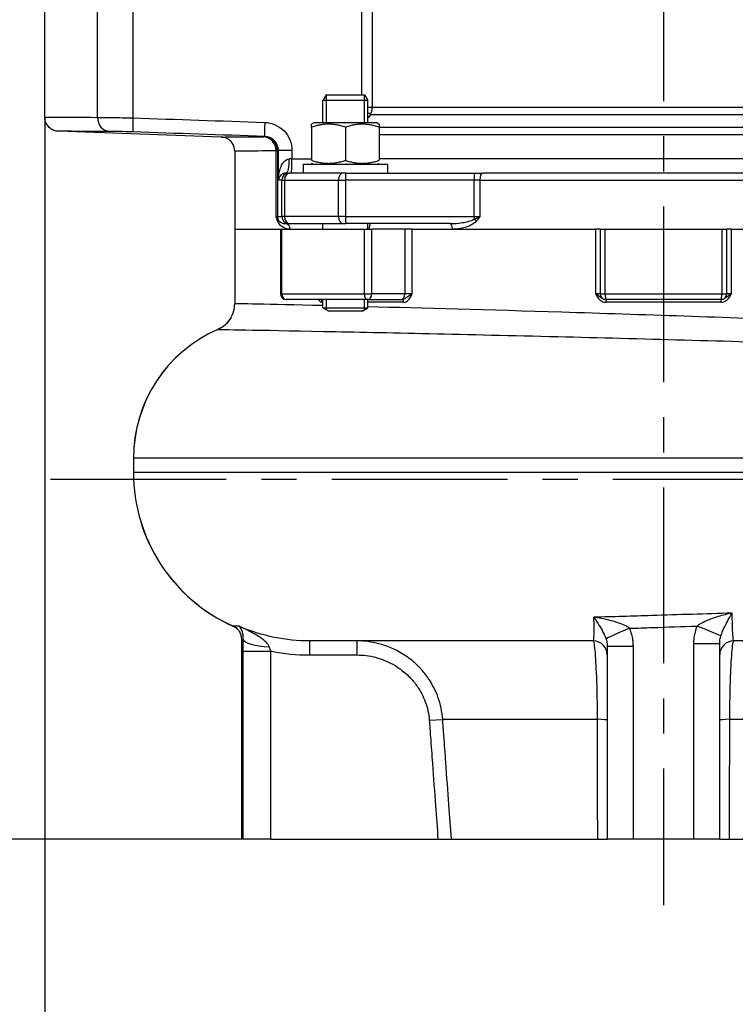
# Model space of a CAD drawing. Header units: millimetres. Extents: x 0 to 5940, y 0 to 4200.
# Tile 34 of 57: x 2068 to 2322, y 2115 to 2465. Entities that reach past the tile are written whole.
import ezdxf

# ---------------------------------------------------------------- set-up
doc = ezdxf.new("R2010")
doc.units = ezdxf.units.MM
doc.header["$LTSCALE"] = 50
doc.linetypes.add('MITTE', pattern=[2, 1.25, -0.25, 0.25, -0.25])
doc.layers.get('DEFPOINTS').update_dxf_attribs({"linetype": 'CONTINUOUS'})
for name, color, linetype in [('02-LINIE-035', 2, 'CONTINUOUS'), ('05-ACHSE', 1, 'MITTE'), ('06-MASSE1', 1, 'CONTINUOUS')]:
    doc.layers.add(name, color=color, linetype=linetype)
doc.styles.add('ACA_NORM', font='ROMANS.SHX')
doc.dimstyles.new('1-10', dxfattribs={"dimscale": 10, "dimtxt": 2.5, "dimasz": 3.5, "dimexe": 1, "dimexo": 0, "dimgap": 1, "dimtad": 1, "dimdec": 0, "dimzin": 0, "dimtxsty": 'ACA_NORM', "dimcen": 0, "dimadec": 0, "dimazin": 0, "dimtfac": 2.4, "dimtdec": 0, "dimtmove": 0, "dimatfit": 3, "dimfxl": 1, "dimtolj": 1, "dimtzin": 0, "dimarcsym": 0})

# ---------------------------------------------------------------- blocks, each defined once
blk = doc.blocks.new('*D9')
at = {"layer": '06-MASSE1', "color": 0, "lineweight": -2}
for p, q in [((2231.46, 2907.76), (1923.55, 2907.76)), ((1933.55, 2872.76), (1933.55, 2208.76)), ((2146.83, 2173.76), (1923.55, 2173.76))]:
    blk.add_line(p, q, dxfattribs=at)
at = {"layer": '06-MASSE1', "color": 0}
for points in [[(1927.71, 2872.76), (1939.38, 2872.76), (1933.55, 2907.76)], [(1927.71, 2208.76), (1939.38, 2208.76), (1933.55, 2173.76)]]:
    blk.add_solid(points, dxfattribs=at)
at = {"layer": 'DEFPOINTS', "color": 0}
for p in [(2231.46, 2907.76), (1933.55, 2173.76), (2146.83, 2173.76)]:
    blk.add_point(p, dxfattribs=at)
at = {"layer": '06-MASSE1', "color": 0, "insert": (1911.05, 2540.76), "char_height": 25, "attachment_point": 5, "rotation": 90, "style": 'ACA_NORM'}
blk.add_mtext('\\A1;a', dxfattribs=at)
blk = doc.blocks.new('*D10')
at = {"layer": '06-MASSE1', "color": 0, "lineweight": -2}
for p, q in [((2273.88, 3011.76), (1833.77, 3011.76)), ((1843.77, 2976.76), (1843.77, 2208.76)), ((2146.83, 2173.76), (1833.77, 2173.76))]:
    blk.add_line(p, q, dxfattribs=at)
at = {"layer": '06-MASSE1', "color": 0}
for points in [[(1837.94, 2976.76), (1849.6, 2976.76), (1843.77, 3011.76)], [(1837.94, 2208.76), (1849.6, 2208.76), (1843.77, 2173.76)]]:
    blk.add_solid(points, dxfattribs=at)
at = {"layer": 'DEFPOINTS', "color": 0}
for p in [(2273.88, 3011.76), (1843.77, 2173.76), (2146.83, 2173.76)]:
    blk.add_point(p, dxfattribs=at)
at = {"layer": '06-MASSE1', "color": 0, "insert": (1821.27, 2592.76), "char_height": 25, "attachment_point": 5, "rotation": 90, "style": 'ACA_NORM'}
blk.add_mtext('\\A1;a1', dxfattribs=at)
blk = doc.blocks.new('*D15')
at = {"layer": '06-MASSE1', "color": 0, "lineweight": -2}
for p, q in [((1843.77, 2208.76), (1843.77, 2243.76)), ((2146.83, 2173.76), (1833.77, 2173.76)), ((1843.77, 2111.76), (1843.77, 2173.76)), ((1849.67, 2111.76), (1833.77, 2111.76)), ((1843.77, 2076.76), (1843.77, 2041.76))]:
    blk.add_line(p, q, dxfattribs=at)
at = {"layer": '06-MASSE1', "color": 0}
for points in [[(1837.94, 2208.76), (1849.6, 2208.76), (1843.77, 2173.76)], [(1837.94, 2076.76), (1849.6, 2076.76), (1843.77, 2111.76)]]:
    blk.add_solid(points, dxfattribs=at)
at = {"layer": 'DEFPOINTS', "color": 0}
for p in [(1843.77, 2173.76), (2146.83, 2173.76), (1849.67, 2111.76)]:
    blk.add_point(p, dxfattribs=at)
at = {"layer": '06-MASSE1', "color": 0, "insert": (1821.27, 2142.76), "char_height": 25, "attachment_point": 5, "rotation": 90, "style": 'ACA_NORM'}
blk.add_mtext('\\A1;62', dxfattribs=at)
blk = doc.blocks.new('*D6')
at = {"layer": '06-MASSE1', "color": 0, "lineweight": -2}
for p, q in [((2076.83, 2430.59), (2076.83, 3126.84)), ((2667.84, 2426.76), (2667.84, 3126.84)), ((2632.84, 3116.84), (2111.83, 3116.84))]:
    blk.add_line(p, q, dxfattribs=at)
at = {"layer": '06-MASSE1', "color": 0}
for points in [[(2111.83, 3122.67), (2111.83, 3111.01), (2076.83, 3116.84)], [(2632.84, 3122.67), (2632.84, 3111.01), (2667.84, 3116.84)]]:
    blk.add_solid(points, dxfattribs=at)
at = {"layer": 'DEFPOINTS', "color": 0}
for p in [(2076.83, 3116.84), (2076.83, 2430.59), (2667.84, 2426.76)]:
    blk.add_point(p, dxfattribs=at)
at = {"layer": '06-MASSE1', "color": 0, "insert": (2372.34, 3139.34), "char_height": 25, "attachment_point": 5, "style": 'ACA_NORM'}
blk.add_mtext('\\A1;590', dxfattribs=at)
blk = doc.blocks.new('*D16')
at = {"layer": '06-MASSE1', "color": 0, "lineweight": -2}
for p, q in [((2076.83, 2430.59), (2076.83, 1911.18)), ((3850.34, 2235.26), (3850.34, 1911.18)), ((3815.34, 1921.18), (2111.83, 1921.18))]:
    blk.add_line(p, q, dxfattribs=at)
at = {"layer": '06-MASSE1', "color": 0}
for points in [[(2111.83, 1927.01), (2111.83, 1915.34), (2076.83, 1921.18)], [(3815.34, 1927.01), (3815.34, 1915.34), (3850.34, 1921.18)]]:
    blk.add_solid(points, dxfattribs=at)
at = {"layer": 'DEFPOINTS', "color": 0}
for p in [(2076.83, 2430.59), (3850.34, 2235.26), (2076.83, 1921.18)]:
    blk.add_point(p, dxfattribs=at)
at = {"layer": '06-MASSE1', "color": 0, "insert": (2963.59, 1943.68), "char_height": 25, "attachment_point": 5, "style": 'ACA_NORM'}
blk.add_mtext('\\A1;1775', dxfattribs=at)

msp = doc.modelspace()

# ---------------------------------------------------------------- linework, layer by layer
at = {"layer": '02-LINIE-035'}
for p, q in [((2076.83, 2430.59), (2076.83, 2538.89)), ((2095.55, 2430.57), (2095.55, 2538.76)), ((2108.15, 2538.76), (2108.15, 2430.37)), ((2189.51, 2438.56), (2189.51, 2505.76)), ((2193.2, 2505.76), (2193.2, 2434.03)), ((2176.92, 2438.56), (2175.7, 2436.56)), ((2176.92, 2438.56), (2190.47, 2438.56)), ((2190.47, 2438.56), (2191.7, 2436.56)), ((2191.7, 2436.56), (2175.7, 2436.56)), ((2175.7, 2428.56), (2175.7, 2436.56)), ((2176.9, 2438.53), (2176.9, 2428.56)), ((2190.49, 2428.56), (2190.49, 2438.53)), ((2191.7, 2428.56), (2191.7, 2436.56)), ((2193.2, 2434.03), (2191.7, 2434.03)), ((2401.97, 2434.03), (2193.2, 2434.03)), ((2172.45, 2428.56), (2171.7, 2428.13)), ((2171.7, 2427.06), (2171.7, 2428.13)), ((2194.95, 2428.56), (2172.45, 2428.56)), ((2192.69, 2431.53), (2401.97, 2431.53)), ((2194.95, 2428.56), (2195.7, 2428.13)), ((2195.7, 2428.13), (2195.7, 2427.06)), ((2139.51, 2423.57), (2081.66, 2425.59)), ((2171.7, 2427.06), (2171.7, 2415.27)), ((2183.7, 2427.06), (2183.7, 2415.27)), ((2195.7, 2427.06), (2195.7, 2415.27)), ((2396.11, 2426.92), (2195.7, 2426.92)), ((2195.7, 2424.42), (2396.11, 2424.42)), ((2144.33, 2418.58), (2144.33, 2390.76)), ((2159.04, 2395.26), (2159.04, 2418.6)), ((2159.52, 2418.6), (2159.04, 2418.6)), ((2159.52, 2418.6), (2159.52, 2395.26)), ((2159.87, 2408.26), (2159.87, 2418.79)), ((2164.69, 2418.79), (2159.87, 2418.79)), ((2164.69, 2418.79), (2164.69, 2415.76)), ((2164.69, 2415.76), (2163.79, 2415.76)), ((2164.69, 2415.76), (2171.7, 2415.76)), ((2172.45, 2413.76), (2171.7, 2414.19)), ((2194.95, 2413.76), (2195.7, 2414.19)), ((2396.11, 2415.76), (2195.7, 2415.76)), ((2162.71, 2410.76), (2163.61, 2410.76)), ((2163.97, 2410.76), (2163.61, 2410.76)), ((2182.93, 2410.76), (2163.97, 2410.76)), ((2198.7, 2413.76), (2168.7, 2413.76)), ((2168.7, 2413.76), (2168.7, 2410.76)), ((2183.86, 2410.76), (2182.93, 2410.76)), ((2183.86, 2410.76), (2229.62, 2410.76)), ((2198.7, 2413.76), (2198.7, 2410.76)), ((2229.62, 2410.76), (2232.57, 2410.76)), ((2361.1, 2410.76), (2232.57, 2410.76)), ((2161.12, 2408.26), (2159.87, 2408.26)), ((2161.12, 2395.26), (2161.12, 2408.26)), ((2161.12, 2408.26), (2162.08, 2408.26)), ((2162.08, 2408.26), (2162.08, 2395.26)), ((2162.08, 2408.26), (2181.3, 2408.26)), ((2181.3, 2395.26), (2181.3, 2408.26)), ((2181.3, 2408.26), (2183.77, 2408.26)), ((2183.77, 2408.26), (2183.77, 2395.26)), ((2229.53, 2408.26), (2183.77, 2408.26)), ((2229.53, 2395.26), (2229.53, 2408.26)), ((2231.5, 2408.26), (2229.53, 2408.26)), ((2231.5, 2408.26), (2362.17, 2408.26)), ((2231.5, 2408.26), (2231.5, 2395.26)), ((2159.04, 2395.26), (2159.52, 2395.26)), ((2159.52, 2395.26), (2161.12, 2395.26)), ((2162.08, 2395.26), (2161.12, 2395.26)), ((2181.3, 2395.26), (2162.08, 2395.26)), ((2183.77, 2395.26), (2181.3, 2395.26)), ((2183.77, 2395.26), (2229.53, 2395.26)), ((2229.53, 2395.26), (2231.5, 2395.26)), ((2144.33, 2390.76), (2160.65, 2390.76)), ((2144.33, 2390.76), (2144.33, 2364.25)), ((2144.33, 2390.76), (2160.65, 2390.76)), ((2160.65, 2390.76), (2161.08, 2390.76)), ((2160.65, 2390.76), (2160.65, 2367.76)), ((2161.08, 2367.76), (2161.08, 2390.76)), ((2161.08, 2390.76), (2190.41, 2390.76)), ((2163.61, 2392.76), (2162.32, 2392.76)), ((2163.61, 2392.76), (2163.97, 2392.76)), ((2163.97, 2392.76), (2182.93, 2392.76)), ((2175.7, 2390.76), (2175.7, 2392.76)), ((2182.93, 2392.76), (2183.86, 2392.76)), ((2220.82, 2392.76), (2183.86, 2392.76)), ((2190.41, 2390.76), (2193.06, 2390.76)), ((2190.41, 2390.76), (2190.41, 2367.76)), ((2191.7, 2390.76), (2191.7, 2392.76)), ((2193.06, 2367.76), (2193.06, 2390.76)), ((2204.88, 2390.76), (2193.06, 2390.76)), ((2207.46, 2390.76), (2204.88, 2390.76)), ((2204.88, 2390.76), (2204.88, 2367.76)), ((2207.46, 2390.76), (2272.65, 2390.76)), ((2207.46, 2367.76), (2207.46, 2390.76)), ((2207.46, 2390.76), (2221.81, 2390.76)), ((2221.81, 2390.76), (2272.65, 2390.76)), ((2272.65, 2390.76), (2272.65, 2367.76)), ((2274.33, 2390.76), (2272.65, 2390.76)), ((2274.33, 2390.76), (2276.09, 2390.76)), ((2274.33, 2390.76), (2274.33, 2367.76)), ((2276.09, 2367.76), (2276.09, 2390.76)), ((2276.09, 2390.76), (2317.57, 2390.76)), ((2317.57, 2390.76), (2319.33, 2390.76)), ((2317.57, 2390.76), (2317.57, 2367.76)), ((2321.02, 2390.76), (2319.33, 2390.76)), ((2319.33, 2367.76), (2319.33, 2390.76)), ((2321.02, 2390.76), (2386.2, 2390.76)), ((2321.02, 2367.76), (2321.02, 2390.76)), ((2321.02, 2390.76), (2371.86, 2390.76)), ((2160.65, 2367.76), (2161.08, 2367.76)), ((2161.08, 2367.76), (2190.41, 2367.76)), ((2191.64, 2365.76), (2162.65, 2365.76)), ((2175.7, 2362.79), (2175.7, 2365.76)), ((2176.9, 2365.76), (2176.9, 2362.05)), ((2190.41, 2367.76), (2193.06, 2367.76)), ((2190.49, 2362.05), (2190.49, 2365.76)), ((2191.64, 2365.76), (2203.46, 2365.76)), ((2191.7, 2362.79), (2191.7, 2365.76)), ((2204.88, 2367.76), (2193.06, 2367.76)), ((2203.46, 2365.76), (2203.78, 2365.76)), ((2207.46, 2367.76), (2204.88, 2367.76)), ((2274.33, 2367.76), (2272.65, 2367.76)), ((2274.33, 2367.76), (2276.09, 2367.76)), ((2276.09, 2367.76), (2317.57, 2367.76)), ((2276.31, 2365.76), (2276.33, 2365.76)), ((2317.33, 2365.76), (2276.33, 2365.76)), ((2317.57, 2367.76), (2319.33, 2367.76)), ((2321.02, 2367.76), (2319.33, 2367.76)), ((2175.7, 2364.76), (2175.55, 2364.76)), ((2175.7, 2362.79), (2191.7, 2362.79)), ((2177.7, 2361.56), (2175.7, 2362.79)), ((2189.7, 2361.56), (2177.7, 2361.56)), ((2189.7, 2361.56), (2191.7, 2362.79)), ((2204.38, 2364.76), (2191.7, 2364.76)), ((2317.22, 2364.76), (2276.44, 2364.76)), ((2108.34, 2309.26), (2108.3, 2309.26)), ((2108.3, 2309.26), (2108.3, 2304.26)), ((2452.44, 2309.26), (2108.34, 2309.26)), ((2108.34, 2309.26), (2108.34, 2304.26)), ((2108.3, 2304.26), (2108.34, 2304.26)), ((2108.34, 2304.26), (2452.11, 2304.26)), ((2146.83, 2173.76), (2146.83, 2244.91)), ((2170.89, 2244.26), (2170.89, 2239.26)), ((2271.83, 2244.26), (2170.89, 2244.26)), ((2187.76, 2244.26), (2187.76, 2239.26)), ((2276.83, 2242.39), (2286.12, 2242.39)), ((2276.83, 2242.39), (2276.83, 2173.76)), ((2286.12, 2173.76), (2286.12, 2242.39)), ((2307.55, 2243.38), (2316.83, 2243.38)), ((2307.55, 2243.38), (2307.55, 2173.76)), ((2316.83, 2173.76), (2316.83, 2243.38)), ((2398.24, 2244.26), (2321.83, 2244.26)), ((2147.22, 2240.67), (2157.19, 2240.67)), ((2147.22, 2240.67), (2147.22, 2173.76)), ((2157.19, 2173.76), (2157.19, 2240.67)), ((2170.89, 2239.26), (2187.76, 2239.26)), ((2213.54, 2216.01), (2218.31, 2216.35)), ((2273.27, 2216.35), (2218.31, 2216.35)), ((2375.35, 2216.35), (2320.4, 2216.35)), ((2147.22, 2173.76), (2146.83, 2173.76)), ((2157.19, 2173.76), (2147.22, 2173.76)), ((2157.19, 2173.76), (2216.63, 2173.76)), ((2216.63, 2173.76), (2221.41, 2173.76)), ((2221.41, 2173.76), (2273.32, 2173.76)), ((2273.32, 2173.76), (2276.83, 2173.76)), ((2286.12, 2173.76), (2276.83, 2173.76)), ((2307.55, 2173.76), (2286.12, 2173.76)), ((2316.83, 2173.76), (2307.55, 2173.76)), ((2316.83, 2173.76), (2320.35, 2173.76)), ((2320.35, 2173.76), (2372.25, 2173.76))]:
    msp.add_line(p, q, dxfattribs=at)
for centre, radius, start, end in [((2162.65, 2367.76), 2, 180, 270), ((2276.33, 2367.76), 2, 180, 270), ((2317.33, 2367.76), 2, 270, 0), ((2158.3, 2309.26), 50, 113.4934, 180), ((2158.34, 2309.26), 50, 113.5878, 180), ((2168.3, 2304.26), 60, 180, 246.0211), ((2168.34, 2304.26), 60, 180, 245.9312), ((2271.83, 2239.26), 5, 0, 90), ((2321.83, 2239.26), 5, 90, 180)]:
    msp.add_arc(centre, radius, start, end, dxfattribs=at)
for centre, major_axis, ratio, start_param, end_param in [((2189.34, 2434.03), (-3.96, 3.05), 0.021275, 3.722971, 4.092045), ((2189.34, 2434.03), (0, -5), 0.773341, 1.047198, 1.570796), ((2099.92, 2430.57), (-0.01, -5), 0.87525, 4.713652, 6.244949), ((2108.32, 2430.37), (-0.17, -5), 0.034879, 4.713583, 6.262886), ((2155.21, 2428.77), (-0.17, -5), 0.034879, 4.713582, 6.262301), ((2154.52, 2418.6), (-0.01, 5), 0.903572, 4.710499, 6.242237), ((2154.52, 2418.6), (2.12, -4.53), 0.999258, 1.133603, 2.668901), ((2158.57, 2420.75), (-3.08, -1.51), 0.682096, 1.543905, 1.660051), ((2162.71, 2415.76), (0, -5), 0.216056, 0, 1.570796), ((2164.52, 2415.76), (0, -5), 0.034899, 0, 1.570796), ((2163.61, 2408.26), (0, 2.5), 0.999391, 0, 1.570796), ((2163.97, 2408.26), (0, 2.5), 0.759194, 0, 1.570796), ((2182.93, 2408.26), (0, 2.5), 0.650865, 0, 1.570796), ((2183.86, 2408.26), (0, 2.5), 0.034899, 0, 1.570796), ((2229.62, 2408.26), (0, 2.5), 0.034899, 0, 1.570796), ((2232.57, 2408.26), (0, 2.5), 0.428436, 0, 1.570796), ((2162.02, 2395.26), (0, 2.5), 0.999391, 1.570796, 1.921566), ((2157.79, 2393.72), (1.86, 0.73), 0.603842, 5.704409, 6.242057), ((2163.61, 2395.26), (0, -2.5), 0.999391, 4.712389, 6.283185), ((2163.97, 2395.26), (0, -2.5), 0.759194, 4.712389, 6.283185), ((2182.93, 2395.26), (0, -2.5), 0.650865, 4.712389, 6.283185), ((2183.86, 2395.26), (0, -2.5), 0.034899, 4.712389, 6.283185), ((2229.62, 2395.26), (0, 2.5), 0.034899, 1.570796, 1.921566), ((2229.47, 2393.72), (1.55, -1.26), 0.292558, 1.225914, 1.763561), ((2162.32, 2390.76), (0, 2), 0.870616, 4.712389, 6.283185), ((2220.82, 2390.76), (0, 2), 0.491963, 4.712389, 6.283185), ((2162.65, 2367.76), (0, -2), 0.786996, 4.712389, 6.283185), ((2174.75, 2364.76), (0, 1), 0.795296, 4.712389, 6.283185), ((2191.64, 2367.76), (0, -2), 0.616958, 4.712389, 6.283185), ((2191.64, 2367.76), (0, -2), 0.707107, 0, 1.570796), ((2203.46, 2367.76), (0, -2), 0.707107, 0, 1.570796), ((2203.78, 2364.76), (0, 1), 0.606221, 4.712389, 6.283185), ((2276.33, 2367.76), (0, -2), 0.120235, 4.712389, 6.283185), ((2276.31, 2364.76), (0, 1), 0.133697, 4.712389, 6.283185), ((2317.36, 2364.76), (0, 1), 0.133697, 0, 1.570796), ((2317.33, 2367.76), (0, -2), 0.120235, 0, 1.570796), ((2308, 2249.56), (9.3, -3.67), 0.029339, 0.144793, 1.496515), ((2285.55, 2248.75), (-9.22, -3.88), 0.031361, 4.786697, 6.147906), ((2157.23, 2244.91), (-10, 0.21), 0.272388, 0.078684, 1.516637), ((2271.83, 2216.01), (5, 0), 0.072815, 0, 1.279945), ((2321.83, 2216.01), (-5, 0), 0.072815, 5.00324, 6.283185)]:
    msp.add_ellipse(centre, major_axis=major_axis, ratio=ratio, start_param=start_param, end_param=end_param, dxfattribs=at)
for points in [[(2076.83, 2430.59), (2076.83, 2430.59), (2076.83, 2430.59), (2076.83, 2430.59)], [(2108.15, 2430.37), (2123.78, 2429.84), (2139.4, 2429.3), (2155.03, 2428.77)], [(2192.69, 2431.53), (2192.36, 2431.09), (2192.03, 2430.66), (2191.7, 2430.22)], [(2155.03, 2423.77), (2139.4, 2424.31), (2123.78, 2424.84), (2108.15, 2425.38)], [(2154.69, 2423.6), (2154.81, 2423.65), (2154.92, 2423.71), (2155.03, 2423.77)], [(2175.71, 2363.56), (2155.64, 2364.05), (2144.36, 2364.28), (2144.33, 2364.25)], [(2138.37, 2355.12), (2138.35, 2355.11), (2138.33, 2355.09), (2138.33, 2355.08)], [(2145.88, 2249.5), (2144.59, 2249.48), (2143.9, 2249.47), (2143.87, 2249.48)], [(2143.87, 2249.48), (2143.88, 2249.47), (2143.89, 2249.45), (2143.92, 2249.44)], [(2272.1, 2251.27), (2272.1, 2251.72), (2272.11, 2252.18), (2272.11, 2252.66)], [(2146.83, 2244.91), (2146.84, 2244.91), (2146.99, 2244.91), (2147.26, 2244.91)]]:
    msp.add_open_spline(points, degree=3, dxfattribs=at)
for points, knots in [([(2076.83, 2430.59), (2076.83, 2430.59), (2077.23, 2430.59), (2078.02, 2430.59), (2078.82, 2430.59), (2080.02, 2430.59), (2081.6, 2430.58), (2084.75, 2430.58), (2089.38, 2430.58), (2095.55, 2430.57)], [0.5000171, 0.5000171, 0.5000171, 0.5000171, 0.625, 0.625, 0.625, 0.75, 0.75, 0.75, 1, 1, 1, 1]), ([(2081.66, 2425.59), (2081.12, 2425.61), (2080.58, 2425.72), (2079.56, 2426.1), (2079.08, 2426.38), (2078.24, 2427.07), (2077.88, 2427.49), (2077.3, 2428.4), (2077.09, 2428.92), (2076.88, 2429.82), (2076.83, 2430.21), (2076.83, 2430.59)], [0, 0, 0, 0, 0.1619919, 0.1619919, 0.3245381, 0.3245381, 0.4870642, 0.4870642, 0.649591, 0.649591, 0.7647988, 0.7647988, 0.7647988, 0.7647988]), ([(2095.55, 2430.57), (2096.8, 2430.57), (2098.65, 2430.55), (2100.83, 2430.51), (2103, 2430.48), (2105.55, 2430.43), (2108.15, 2430.37)], [0, 0, 0, 0, 0.499805, 0.499805, 0.499805, 1, 1, 1, 1]), ([(2155.03, 2428.77), (2157.61, 2428.68), (2160.1, 2427.57), (2161.88, 2425.74), (2163.66, 2423.9), (2164.69, 2421.37), (2164.69, 2418.79)], [0, 0, 0, 0, 0.5, 0.5, 0.5, 1, 1, 1, 1]), ([(2099.75, 2425.57), (2093.79, 2425.58), (2089.31, 2425.58), (2086.26, 2425.59), (2084.74, 2425.59), (2083.57, 2425.59), (2082.81, 2425.59), (2082.04, 2425.59), (2081.66, 2425.59), (2081.66, 2425.59)], [0, 0, 0, 0, 0.25, 0.25, 0.25, 0.375, 0.375, 0.375, 0.4999829, 0.4999829, 0.4999829, 0.4999829]), ([(2108.15, 2425.38), (2106.42, 2425.44), (2104.72, 2425.49), (2103.27, 2425.52), (2102.61, 2425.53), (2102.01, 2425.55), (2101.46, 2425.55), (2100.79, 2425.56), (2100.21, 2425.57), (2099.75, 2425.57)], [0, 0, 0, 0, 0.499378, 0.499378, 0.499378, 0.724627, 0.724627, 0.724627, 1, 1, 1, 1]), ([(2139.51, 2423.57), (2139.51, 2423.57), (2139.51, 2423.57), (2139.51, 2423.57), (2139.51, 2423.57), (2139.83, 2423.57), (2140.48, 2423.57), (2141.13, 2423.58), (2142.1, 2423.58), (2143.37, 2423.58), (2145.91, 2423.58), (2149.67, 2423.59), (2154.69, 2423.6)], [0.4995978, 0.4995978, 0.4995978, 0.4995978, 0.4999988, 0.4999988, 0.4999988, 0.6250046, 0.6250046, 0.6250046, 0.75, 0.75, 0.75, 1, 1, 1, 1]), ([(2144.33, 2418.58), (2144.33, 2419.12), (2144.24, 2419.66), (2143.9, 2420.69), (2143.64, 2421.18), (2142.98, 2422.04), (2142.57, 2422.42), (2141.67, 2423.03), (2141.17, 2423.26), (2140.28, 2423.5), (2139.89, 2423.56), (2139.51, 2423.57)], [0, 0, 0, 0, 0.1619919, 0.1619919, 0.3245381, 0.3245381, 0.4870642, 0.4870642, 0.6495911, 0.6495911, 0.7647988, 0.7647988, 0.7647988, 0.7647988]), ([(2159.87, 2418.79), (2159.87, 2420.08), (2159.35, 2421.35), (2157.56, 2423.18), (2156.32, 2423.73), (2155.03, 2423.77)], [0, 0, 0, 0, 0.5, 0.5, 1, 1, 1, 1]), ([(2159.04, 2418.6), (2154.18, 2418.59), (2150.54, 2418.59), (2148.07, 2418.58), (2146.84, 2418.58), (2145.9, 2418.58), (2145.27, 2418.58), (2144.65, 2418.58), (2144.33, 2418.58), (2144.33, 2418.58), (2144.33, 2418.58), (2144.33, 2418.58), (2144.33, 2418.58)], [0, 0, 0, 0, 0.25, 0.25, 0.25, 0.375, 0.375, 0.375, 0.5, 0.5, 0.5, 0.500401, 0.500401, 0.500401, 0.500401]), ([(2159.87, 2408.26), (2159.89, 2409.1), (2159.97, 2409.94), (2160.14, 2410.77), (2160.26, 2411.4), (2160.43, 2412.03), (2160.67, 2412.65), (2160.72, 2412.8), (2160.79, 2412.94), (2160.85, 2413.09), (2161.09, 2413.63), (2161.38, 2414.15), (2161.77, 2414.62), (2161.86, 2414.74), (2161.96, 2414.85), (2162.07, 2414.95), (2162.52, 2415.4), (2163.1, 2415.76), (2163.79, 2415.76)], [0, 0, 0, 0, 0.282947, 0.282947, 0.282947, 0.5, 0.5, 0.5, 0.553468, 0.553468, 0.553468, 0.75, 0.75, 0.75, 0.797842, 0.797842, 0.797842, 1, 1, 1, 1]), ([(2162.71, 2410.76), (2162.27, 2410.76), (2161.96, 2410.67), (2161.71, 2410.57), (2161.67, 2410.56), (2161.63, 2410.54), (2161.59, 2410.52), (2161.57, 2410.51), (2161.55, 2410.5), (2161.52, 2410.49), (2161.43, 2410.45), (2161.34, 2410.4), (2161.26, 2410.35), (2161.01, 2410.2), (2160.82, 2410.04), (2160.66, 2409.87), (2160.6, 2409.82), (2160.55, 2409.76), (2160.5, 2409.7), (2160.34, 2409.5), (2160.21, 2409.3), (2160.12, 2409.1), (2159.98, 2408.82), (2159.9, 2408.54), (2159.87, 2408.26)], [0, 0, 0, 0, 0.151458, 0.151458, 0.151458, 0.174623, 0.174623, 0.174623, 0.189563, 0.189563, 0.189563, 0.25, 0.25, 0.25, 0.437254, 0.437254, 0.437254, 0.5, 0.5, 0.5, 0.712215, 0.712215, 0.712215, 1, 1, 1, 1]), ([(2159.59, 2393.72), (2159.4, 2394.21), (2159.22, 2394.73), (2159.04, 2395.25), (2159.04, 2395.25), (2159.04, 2395.26), (2159.04, 2395.26)], [0, 0, 0, 0, 0.99332, 0.99332, 0.99332, 1, 1, 1, 1]), ([(2159.04, 2395.26), (2159.04, 2395.26), (2159.04, 2395.26), (2159.04, 2395.26), (2159.34, 2394.97), (2159.54, 2394.69), (2159.67, 2394.4)], [0, 0, 0, 0, 0.00645, 0.00645, 0.00645, 1, 1, 1, 1]), ([(2164.06, 2390.76), (2163.21, 2390.76), (2162.41, 2390.96), (2161.64, 2391.39), (2161.26, 2391.6), (2160.88, 2391.88), (2160.53, 2392.25), (2160.18, 2392.61), (2159.85, 2393.06), (2159.59, 2393.72)], [0, 0, 0, 0, 0.5, 0.5, 0.5, 0.75, 0.75, 0.75, 1, 1, 1, 1]), ([(2159.67, 2394.4), (2159.84, 2394), (2160.03, 2393.78), (2160.23, 2393.59), (2160.24, 2393.57), (2160.26, 2393.56), (2160.27, 2393.55), (2160.47, 2393.36), (2160.68, 2393.22), (2160.89, 2393.11), (2160.9, 2393.1), (2160.91, 2393.1), (2160.93, 2393.09), (2161.37, 2392.87), (2161.84, 2392.76), (2162.32, 2392.76)], [0, 0, 0, 0, 0.234382, 0.234382, 0.234382, 0.25, 0.25, 0.25, 0.486601, 0.486601, 0.486601, 0.5, 0.5, 0.5, 1, 1, 1, 1]), ([(2220.82, 2392.76), (2222.31, 2392.76), (2223.79, 2392.87), (2225.26, 2393.09), (2225.31, 2393.1), (2225.35, 2393.11), (2225.4, 2393.11), (2226.09, 2393.22), (2226.77, 2393.36), (2227.45, 2393.55), (2227.5, 2393.56), (2227.55, 2393.58), (2227.6, 2393.59), (2228.27, 2393.78), (2228.94, 2394), (2229.53, 2394.4)], [0, 0, 0, 0, 0.5, 0.5, 0.5, 0.515316, 0.515316, 0.515316, 0.75, 0.75, 0.75, 0.766696, 0.766696, 0.766696, 1, 1, 1, 1]), ([(2230.34, 2393.72), (2229.82, 2393.06), (2229.15, 2392.62), (2228.45, 2392.26), (2227.75, 2391.89), (2227.03, 2391.62), (2226.29, 2391.4), (2224.82, 2390.97), (2223.31, 2390.76), (2221.81, 2390.76)], [0, 0, 0, 0, 0.25, 0.25, 0.25, 0.5, 0.5, 0.5, 1, 1, 1, 1]), ([(2229.53, 2394.4), (2230.2, 2394.69), (2230.86, 2394.97), (2231.48, 2395.26), (2231.49, 2395.26), (2231.49, 2395.26), (2231.5, 2395.26)], [0, 0, 0, 0, 0.99355, 0.99355, 0.99355, 1, 1, 1, 1]), ([(2231.5, 2395.26), (2231.49, 2395.26), (2231.49, 2395.25), (2231.49, 2395.25), (2231.11, 2394.73), (2230.74, 2394.21), (2230.34, 2393.72)], [0, 0, 0, 0, 0.00668, 0.00668, 0.00668, 1, 1, 1, 1]), ([(2192.41, 2392.76), (2192.44, 2392.76), (2192.45, 2392.72), (2192.43, 2392.5), (2192.38, 2392.29), (2192.28, 2391.86), (2192.24, 2391.66), (2192.19, 2391.3), (2192.17, 2391.14), (2192.16, 2390.9), (2192.15, 2390.83), (2192.15, 2390.76)], [0.3313934, 0.3313934, 0.3313934, 0.3313934, 0.4195606, 0.4195606, 0.5565138, 0.5565138, 0.649727, 0.649727, 0.7107946, 0.7107946, 0.7354672, 0.7354672, 0.7354672, 0.7354672]), ([(2174.11, 2365.76), (2174.26, 2365.54), (2174.42, 2365.34), (2174.77, 2365.01), (2174.96, 2364.89), (2175.29, 2364.78), (2175.42, 2364.76), (2175.55, 2364.76)], [-0.266037, -0.266037, -0.266037, -0.266037, -0.1667632, -0.1667632, -0.0641397, -0.0641397, 0, 0, 0, 0]), ([(2207.46, 2367.76), (2206.97, 2367.41), (2206.4, 2367.06), (2205.51, 2366.46), (2205.16, 2366.21), (2204.59, 2365.93), (2204.38, 2365.85), (2204.03, 2365.78), (2203.9, 2365.76), (2203.78, 2365.76)], [-0.0007734, -0.0007734, -0.0007734, -0.0007734, 0.1813834, 0.1813834, 0.345581, 0.345581, 0.4482045, 0.4482045, 0.5123442, 0.5123442, 0.5123442, 0.5123442]), ([(2204.38, 2364.76), (2204.55, 2364.76), (2204.72, 2364.78), (2205.16, 2364.89), (2205.42, 2365.01), (2206.04, 2365.44), (2206.38, 2365.81), (2206.97, 2366.7), (2207.22, 2367.24), (2207.46, 2367.76)], [-0.5123442, -0.5123442, -0.5123442, -0.5123442, -0.4482045, -0.4482045, -0.345581, -0.345581, -0.1813834, -0.1813834, 0.0007734, 0.0007734, 0.0007734, 0.0007734]), ([(2272.65, 2367.76), (2272.95, 2367.24), (2273.25, 2366.7), (2273.98, 2365.81), (2274.39, 2365.44), (2275.16, 2365.01), (2275.48, 2364.89), (2276.02, 2364.78), (2276.23, 2364.76), (2276.44, 2364.76)], [-0.5131175, -0.5131175, -0.5131175, -0.5131175, -0.3309608, -0.3309608, -0.1667632, -0.1667632, -0.0641397, -0.0641397, 0, 0, 0, 0]), ([(2276.31, 2365.76), (2276.17, 2365.76), (2276.02, 2365.78), (2275.65, 2365.85), (2275.43, 2365.93), (2274.86, 2366.21), (2274.55, 2366.46), (2273.77, 2367.06), (2273.25, 2367.41), (2272.65, 2367.76)], [0, 0, 0, 0, 0.0641397, 0.0641397, 0.1667632, 0.1667632, 0.3309608, 0.3309608, 0.5131175, 0.5131175, 0.5131175, 0.5131175]), ([(2317.22, 2364.76), (2317.43, 2364.76), (2317.64, 2364.78), (2318.19, 2364.89), (2318.5, 2365.01), (2319.28, 2365.44), (2319.69, 2365.81), (2320.42, 2366.7), (2320.72, 2367.24), (2321.02, 2367.76)], [-0.5123442, -0.5123442, -0.5123442, -0.5123442, -0.4482045, -0.4482045, -0.345581, -0.345581, -0.1813833, -0.1813833, 0.0007734, 0.0007734, 0.0007734, 0.0007734]), ([(2321.02, 2367.76), (2320.42, 2367.41), (2319.9, 2367.06), (2319.12, 2366.46), (2318.8, 2366.21), (2318.24, 2365.93), (2318.02, 2365.85), (2317.64, 2365.78), (2317.5, 2365.76), (2317.36, 2365.76)], [-0.0007734, -0.0007734, -0.0007734, -0.0007734, 0.1813833, 0.1813833, 0.345581, 0.345581, 0.4482045, 0.4482045, 0.5123442, 0.5123442, 0.5123442, 0.5123442]), ([(2138.33, 2355.08), (2138.57, 2355.19), (2138.84, 2355.31), (2139.48, 2355.67), (2139.86, 2355.89), (2140.74, 2356.55), (2141.25, 2356.98), (2142.37, 2358.24), (2142.99, 2359.09), (2143.92, 2361.2), (2144.24, 2362.4), (2144.33, 2363.84), (2144.33, 2364.05), (2144.33, 2364.25)], [43.4194718, 43.4194718, 43.4194718, 43.4194718, 43.42636761, 43.42636761, 43.43326342, 43.43326342, 43.44015923, 43.44015923, 43.44705504, 43.44705504, 43.45298552, 43.45298552, 43.45395085, 43.45395085, 43.45395085, 43.45395085]), ([(2434.06, 2354.62), (2427.41, 2354.94), (2418.56, 2355.35), (2391.28, 2356.54), (2370.05, 2357.41), (2319.55, 2359.3), (2289.14, 2360.33), (2234.87, 2362), (2210.92, 2362.66), (2191.73, 2363.15)], [0, 0, 0, 0, 4.873879, 4.873879, 12.672086, 12.672086, 21.951495, 21.951495, 30.370579, 30.370579, 30.370579, 30.370579]), ([(2143.01, 2359.28), (2142.99, 2359.24), (2142.96, 2359.2), (2142.41, 2358.26), (2141.85, 2357.62), (2140.89, 2356.67), (2140.46, 2356.34), (2139.74, 2355.83), (2139.43, 2355.65), (2138.9, 2355.36), (2138.68, 2355.25), (2138.45, 2355.15), (2138.41, 2355.13), (2138.37, 2355.12)], [-13.6147972, -13.6147972, -13.6147972, -13.6147972, -13.6112932, -13.6112932, -13.5370268, -13.5370268, -13.4627604, -13.4627604, -13.3884939, -13.3884939, -13.3142275, -13.3142275, -13.2991916, -13.2991916, -13.2991916, -13.2991916]), ([(2138.33, 2355.08), (2138.41, 2355.11), (2152.12, 2354.89), (2176.07, 2354.41), (2197.56, 2353.98), (2227.09, 2353.34), (2259.27, 2352.55), (2288.68, 2351.82), (2319.99, 2350.96), (2348.13, 2350.1), (2371.78, 2349.38), (2393.48, 2348.66), (2410.61, 2348.05), (2421.32, 2347.67), (2430.33, 2347.33), (2437.1, 2347.06)], [-43.419472, -43.419472, -43.419472, -43.419472, -32.103227, -32.103227, -32.103227, -21.951495, -21.951495, -21.951495, -12.672086, -12.672086, -12.672086, -4.873879, -4.873879, -4.873879, 0, 0, 0, 0]), ([(2321.25, 2254.16), (2311.8, 2253.86), (2302.2, 2253.56), (2285.83, 2253.06), (2278.94, 2252.85), (2272.11, 2252.66)], [27.205644, 27.205644, 27.205644, 27.205644, 30.104658, 30.104658, 32.201183, 32.201183, 32.201183, 32.201183]), ([(2321.25, 2254.16), (2319.59, 2253.81), (2317.9, 2253.39), (2314.83, 2252.46), (2313.4, 2251.96), (2311.32, 2251.06), (2310.58, 2250.69), (2309.5, 2250.06), (2309.13, 2249.81), (2308.8, 2249.56)], [-0.001828, -0.001828, -0.001828, -0.001828, 0.671982, 0.671982, 1.27936, 1.27936, 1.658971, 1.658971, 1.896228, 1.896228, 1.896228, 1.896228]), ([(2317.22, 2245.97), (2317.32, 2246.28), (2317.43, 2246.61), (2317.76, 2247.46), (2317.99, 2248), (2318.64, 2249.41), (2319.1, 2250.31), (2320.11, 2252.19), (2320.67, 2253.19), (2321.25, 2254.16)], [-1.896228, -1.896228, -1.896228, -1.896228, -1.658971, -1.658971, -1.27936, -1.27936, -0.671982, -0.671982, 0.001828, 0.001828, 0.001828, 0.001828]), ([(2321.83, 2244.26), (2321.7, 2244.26), (2321.59, 2245.08), (2321.41, 2248.19), (2321.34, 2250.3), (2321.27, 2253.41), (2321.26, 2253.78), (2321.25, 2254.16)], [0, 0, 0, 0, 1.913983, 1.913983, 3.639264, 3.639264, 3.866946, 3.866946, 3.866946, 3.866946]), ([(2146.83, 2244.91), (2146.83, 2245.45), (2146.74, 2245.98), (2146.43, 2246.96), (2146.2, 2247.38), (2145.69, 2248.14), (2145.41, 2248.43), (2144.91, 2248.87), (2144.7, 2249.02), (2144.33, 2249.25), (2144.17, 2249.34), (2143.98, 2249.43), (2143.92, 2249.46), (2143.87, 2249.48)], [-54.69925049, -54.69925049, -54.69925049, -54.69925049, -54.69406537, -54.69406537, -54.6884307, -54.6884307, -54.68155744, -54.68155744, -54.67468418, -54.67468418, -54.66781092, -54.66781092, -54.66488418, -54.66488418, -54.66488418, -54.66488418]), ([(2143.92, 2249.44), (2144.01, 2249.4), (2144.11, 2249.35), (2144.35, 2249.23), (2144.48, 2249.15), (2144.81, 2248.93), (2145, 2248.79), (2145.44, 2248.39), (2145.69, 2248.13), (2145.98, 2247.71), (2146.02, 2247.65), (2146.05, 2247.6)], [-5.1818264, -5.1818264, -5.1818264, -5.1818264, -5.109045, -5.109045, -5.0362635, -5.0362635, -4.9634821, -4.9634821, -4.8907007, -4.8907007, -4.8806172, -4.8806172, -4.8806172, -4.8806172]), ([(2170.89, 2244.26), (2166.76, 2244.26), (2162.58, 2244.67), (2154.14, 2246.38), (2149.91, 2247.72), (2145.88, 2249.5)], [0, 0, 0, 0, 1.340106, 1.340106, 2.765014, 2.765014, 2.765014, 2.765014]), ([(2156.63, 2242.2), (2156.55, 2242.44), (2156.42, 2242.69), (2156, 2243.32), (2155.64, 2243.71), (2154.53, 2244.71), (2153.65, 2245.32), (2151.14, 2246.88), (2149.32, 2247.83), (2146.93, 2249), (2146.4, 2249.25), (2145.88, 2249.5)], [-2.131085, -2.131085, -2.131085, -2.131085, -1.926214, -1.926214, -1.598419, -1.598419, -1.073949, -1.073949, -0.234796, -0.234796, 0.00164, 0.00164, 0.00164, 0.00164]), ([(2145.88, 2249.5), (2145.96, 2249.42), (2146.04, 2249.33), (2146.4, 2248.88), (2146.65, 2248.4), (2147, 2247.43), (2147.11, 2246.99), (2147.24, 2246.22), (2147.27, 2245.9), (2147.28, 2245.35), (2147.28, 2245.13), (2147.26, 2244.91)], [-0.00164, -0.00164, -0.00164, -0.00164, 0.234796, 0.234796, 1.073949, 1.073949, 1.598419, 1.598419, 1.926214, 1.926214, 2.131085, 2.131085, 2.131085, 2.131085]), ([(2272.1, 2251.27), (2272.07, 2249.39), (2272.04, 2247.86), (2271.96, 2245.09), (2271.9, 2244.26), (2271.83, 2244.26)], [7.503898, 7.503898, 7.503898, 7.503898, 8.811905, 8.811905, 10.681097, 10.681097, 10.681097, 10.681097]), ([(2284.75, 2248.75), (2284.43, 2248.99), (2284.06, 2249.23), (2282.99, 2249.81), (2282.24, 2250.15), (2280.12, 2250.94), (2278.67, 2251.36), (2275.53, 2252.11), (2273.8, 2252.42), (2272.11, 2252.66)], [0, 0, 0, 0, 0.242857, 0.242857, 0.631428, 0.631428, 1.253143, 1.253143, 1.942857, 1.942857, 1.942857, 1.942857]), ([(2272.11, 2252.66), (2272.72, 2251.77), (2273.32, 2250.83), (2274.39, 2249.08), (2274.88, 2248.23), (2275.58, 2246.89), (2275.83, 2246.38), (2276.18, 2245.56), (2276.3, 2245.24), (2276.41, 2244.94)], [-1.942857, -1.942857, -1.942857, -1.942857, -1.253143, -1.253143, -0.631428, -0.631428, -0.242857, -0.242857, 0, 0, 0, 0]), ([(2284.75, 2248.75), (2287.46, 2248.84), (2290.18, 2248.93), (2298.18, 2249.2), (2303.5, 2249.38), (2308.8, 2249.56)], [-30.947476, -30.947476, -30.947476, -30.947476, -30.104658, -30.104658, -28.467873, -28.467873, -28.467873, -28.467873]), ([(2308.8, 2249.56), (2308.51, 2248.87), (2308.26, 2248.15), (2307.9, 2246.77), (2307.77, 2246.1), (2307.63, 2245.01), (2307.59, 2244.59), (2307.55, 2243.91), (2307.55, 2243.64), (2307.55, 2243.38)], [0, 0, 0, 0, 0.2232634, 0.2232634, 0.4245148, 0.4245148, 0.550297, 0.550297, 0.6289109, 0.6289109, 0.6289109, 0.6289109]), ([(2286.12, 2242.39), (2286.12, 2242.66), (2286.11, 2242.93), (2286.07, 2243.64), (2286.03, 2244.07), (2285.88, 2245.19), (2285.73, 2245.88), (2285.33, 2247.31), (2285.07, 2248.04), (2284.75, 2248.75)], [0, 0, 0, 0, 0.0810944, 0.0810944, 0.2108454, 0.2108454, 0.4184469, 0.4184469, 0.648755, 0.648755, 0.648755, 0.648755]), ([(2316.83, 2243.38), (2316.83, 2243.49), (2316.83, 2243.6), (2316.85, 2243.88), (2316.86, 2244.05), (2316.9, 2244.51), (2316.94, 2244.79), (2317.06, 2245.37), (2317.13, 2245.67), (2317.22, 2245.97)], [-0.6289109, -0.6289109, -0.6289109, -0.6289109, -0.550297, -0.550297, -0.4245148, -0.4245148, -0.2232634, -0.2232634, 0, 0, 0, 0]), ([(2147.26, 2244.91), (2147.25, 2244.42), (2147.24, 2243.93), (2147.23, 2242.97), (2147.22, 2242.52), (2147.22, 2241.78), (2147.22, 2241.49), (2147.22, 2241.02), (2147.22, 2240.85), (2147.22, 2240.67)], [0, 0, 0, 0, 0.152151, 0.152151, 0.2893012, 0.2893012, 0.3750201, 0.3750201, 0.4285944, 0.4285944, 0.4285944, 0.4285944]), ([(2218.31, 2216.35), (2218.12, 2219.04), (2217.55, 2221.73), (2215.79, 2226.58), (2214.68, 2228.74), (2212.47, 2232.03), (2211.52, 2233.22), (2209.85, 2235.04), (2209.18, 2235.7), (2207.08, 2237.59), (2205.55, 2238.73), (2201.34, 2241.3), (2198.55, 2242.49), (2193.05, 2243.92), (2190.39, 2244.26), (2187.76, 2244.26)], [0, 0, 0, 0, 0.673459, 0.673459, 1.280521, 1.280521, 1.659934, 1.659934, 1.897068, 1.897068, 2.371335, 2.371335, 3.130162, 3.130162, 3.794135, 3.794135, 3.794135, 3.794135]), ([(2271.83, 2244.26), (2271.9, 2244.26), (2271.97, 2244.09), (2272.17, 2243.19), (2272.29, 2242.21), (2272.61, 2238.61), (2272.8, 2235.38), (2273.13, 2227.02), (2273.24, 2221.73), (2273.27, 2216.35)], [0, 0, 0, 0, 0.474243, 0.474243, 1.233033, 1.233033, 2.447096, 2.447096, 3.793948, 3.793948, 3.793948, 3.793948]), ([(2276.41, 2244.94), (2276.51, 2244.65), (2276.59, 2244.36), (2276.71, 2243.78), (2276.76, 2243.5), (2276.81, 2243.06), (2276.82, 2242.88), (2276.83, 2242.6), (2276.83, 2242.5), (2276.83, 2242.39)], [-0.648755, -0.648755, -0.648755, -0.648755, -0.4184469, -0.4184469, -0.2108454, -0.2108454, -0.0810944, -0.0810944, 0, 0, 0, 0]), ([(2320.4, 2216.35), (2320.42, 2221.73), (2320.54, 2227.02), (2320.86, 2235.38), (2321.06, 2238.61), (2321.38, 2242.21), (2321.5, 2243.19), (2321.69, 2244.09), (2321.76, 2244.26), (2321.83, 2244.26)], [0, 0, 0, 0, 1.346851, 1.346851, 2.560915, 2.560915, 3.319704, 3.319704, 3.793948, 3.793948, 3.793948, 3.793948]), ([(2157.19, 2240.67), (2157.17, 2240.73), (2157.14, 2240.8), (2157.08, 2240.96), (2157.04, 2241.07), (2156.95, 2241.34), (2156.89, 2241.5), (2156.76, 2241.85), (2156.7, 2242.03), (2156.63, 2242.2)], [-0.4285944, -0.4285944, -0.4285944, -0.4285944, -0.3750201, -0.3750201, -0.2893012, -0.2893012, -0.152151, -0.152151, 0, 0, 0, 0]), ([(2157.19, 2240.67), (2157.29, 2240.65), (2157.39, 2240.63), (2161.91, 2239.71), (2166.43, 2239.26), (2170.89, 2239.26)], [-1.370776, -1.370776, -1.370776, -1.370776, -1.340106, -1.340106, 0, 0, 0, 0]), ([(2187.76, 2239.26), (2189.97, 2239.26), (2192.21, 2238.98), (2196.83, 2237.78), (2199.19, 2236.79), (2202.74, 2234.65), (2204.03, 2233.7), (2205.8, 2232.13), (2206.37, 2231.57), (2207.78, 2230.06), (2208.59, 2229.06), (2210.46, 2226.33), (2211.4, 2224.52), (2212.89, 2220.49), (2213.37, 2218.24), (2213.54, 2216.01)], [-3.794135, -3.794135, -3.794135, -3.794135, -3.130162, -3.130162, -2.371335, -2.371335, -1.897068, -1.897068, -1.659934, -1.659934, -1.280521, -1.280521, -0.673459, -0.673459, 0, 0, 0, 0]), ([(2213.54, 2216.01), (2213.68, 2214.04), (2213.82, 2212.07), (2214.2, 2206.95), (2214.43, 2203.8), (2215.03, 2195.61), (2215.4, 2190.57), (2216.05, 2181.61), (2216.34, 2177.68), (2216.63, 2173.76)], [0, 0, 0, 0, 0.592247, 0.592247, 1.539841, 1.539841, 3.055992, 3.055992, 4.23567, 4.23567, 4.23567, 4.23567]), ([(2221.41, 2173.76), (2221.12, 2177.8), (2220.83, 2181.84), (2220.16, 2190.92), (2219.8, 2195.96), (2219.2, 2204.15), (2218.97, 2207.3), (2218.6, 2212.42), (2218.46, 2214.39), (2218.31, 2216.35)], [-4.270642, -4.270642, -4.270642, -4.270642, -3.055992, -3.055992, -1.539841, -1.539841, -0.592247, -0.592247, 0, 0, 0, 0]), ([(2273.27, 2216.35), (2273.27, 2214.39), (2273.27, 2212.42), (2273.28, 2207.3), (2273.28, 2204.15), (2273.29, 2195.96), (2273.3, 2190.92), (2273.31, 2181.84), (2273.31, 2177.8), (2273.32, 2173.76)], [-4.73701, -4.73701, -4.73701, -4.73701, -4.144884, -4.144884, -3.197482, -3.197482, -1.681639, -1.681639, -0.466368, -0.466368, -0.466368, -0.466368]), ([(2320.35, 2173.76), (2320.35, 2177.8), (2320.36, 2181.84), (2320.37, 2190.92), (2320.37, 2195.96), (2320.38, 2204.15), (2320.39, 2207.3), (2320.39, 2212.42), (2320.4, 2214.39), (2320.4, 2216.35)], [-4.270642, -4.270642, -4.270642, -4.270642, -3.055372, -3.055372, -1.539528, -1.539528, -0.592126, -0.592126, 0, 0, 0, 0])]:
    msp.add_open_spline(points, degree=3, knots=knots, dxfattribs=at)
for points in [[(2183.7, 2427.06), (2177.7, 2429.06), (2171.7, 2427.06)], [(2195.7, 2427.06), (2189.7, 2429.06), (2183.7, 2427.06)], [(2171.7, 2415.27), (2177.7, 2413.27), (2183.7, 2415.27)], [(2183.7, 2415.27), (2189.7, 2413.27), (2195.7, 2415.27)]]:
    msp.add_rational_spline(points, [1, 1.15470053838, 1], degree=2, dxfattribs=at)
at = {"layer": '05-ACHSE'}
for p, q in [((2296.83, 2998.82), (2296.83, 2150.27)), ((2078.85, 2301.76), (3870.65, 2301.76))]:
    msp.add_line(p, q, dxfattribs=at)

# ---------------------------------------------------------------- dimensions: what is measured, and where the dimension line sits
at = {"layer": '06-MASSE1'}
for base, p1, picture, middle in [((2076.83, 3116.84), (2667.84, 2426.76), '*D6', (2372.34, 3139.34)), ((2076.83, 1921.18), (3850.34, 2235.26), '*D16', (2963.59, 1943.68))]:
    dim = msp.add_linear_dim(base=base, p1=p1, p2=(2076.83, 2430.59), dimstyle='1-10', override={"dimrnd": 5}, dxfattribs=at)
    dim.commit()
    dim.dimension.update_dxf_attribs({"geometry": picture, "text_midpoint": middle})
for base, p1, text, picture, middle in [((1843.77, 2173.76), (2273.88, 3011.76), 'a1', '*D10', (1821.27, 2592.76)), ((1933.55, 2173.76), (2231.46, 2907.76), 'a', '*D9', (1911.05, 2540.76))]:
    dim = msp.add_linear_dim(base=base, p1=p1, p2=(2146.83, 2173.76), angle=90, text=text, dimstyle='1-10', override={"dimrnd": 10}, dxfattribs=at)
    dim.commit()
    dim.dimension.update_dxf_attribs({"geometry": picture, "text_midpoint": middle})
dim = msp.add_linear_dim(base=(1843.77, 2173.76), p1=(1849.67, 2111.76), p2=(2146.83, 2173.76), angle=270, dimstyle='1-10', dxfattribs=at)
dim.commit()
dim.dimension.update_dxf_attribs({"geometry": '*D15', "text_midpoint": (1821.27, 2142.76)})

doc.saveas('drawing.dxf')
